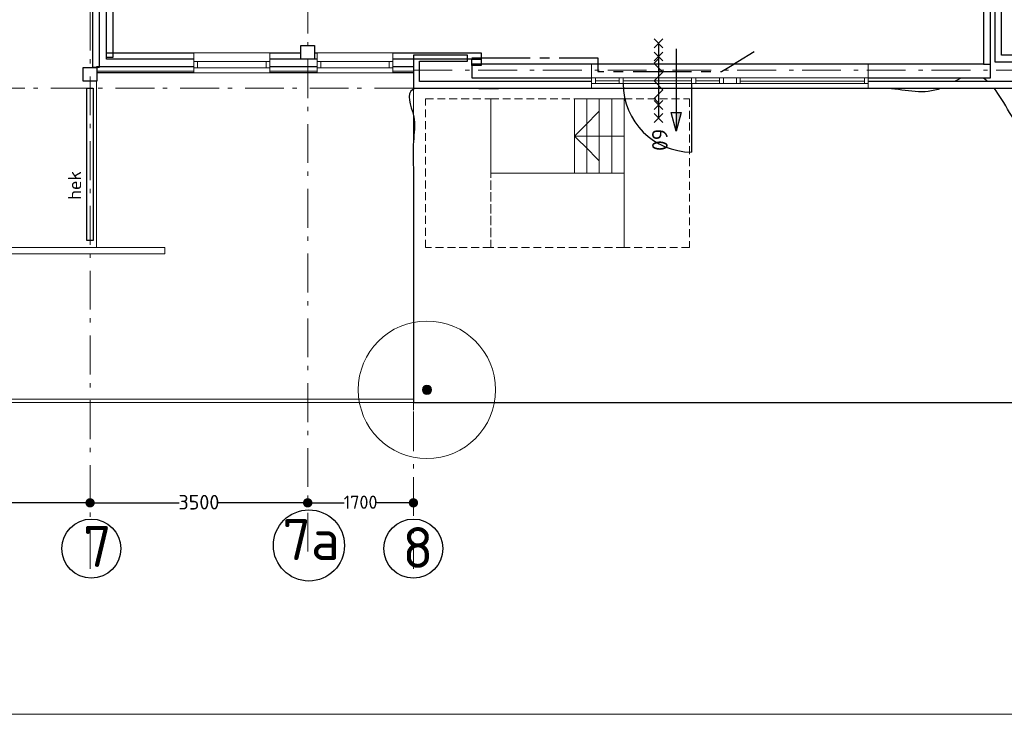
# Model space of a CAD drawing. Header units: millimetres. Extents: x -28579 to 211491, y -26192 to 102706.
# Tile 35 of 48: x 64621 to 80456, y -26192 to -15024. Entities that reach past the tile are written whole.
import ezdxf

# ---------------------------------------------------------------- set-up
doc = ezdxf.new("R2010")
doc.units = ezdxf.units.MM
doc.header["$LTSCALE"] = 100
doc.header["$PDMODE"] = 1
doc.header["$PDSIZE"] = -2
for name, pattern in [('B0202', [28.125, 18.75, -3.125, 3.125, -3.125]), ('HIDDEN', [9.525, 6.35, -3.175]), ('STYLE_04', [1.52771, 1.319427, -0.208282]), ('STYLE_06', [1.041641, 0.625, -0.208282, 0.069427, -0.138931]), ('STYLE_10', [5.9375, 3.75, -0.277786, 0.694427, -0.277786, 0.625, -0.3125])]:
    doc.linetypes.add(name, pattern=pattern)
for name, color, linetype in [('AL22FF1-_KALKZANDST', 2, 'Continuous'), ('AL28_BETON', 3, 'Continuous'), ('AL65_BEVEILIGING', 1, 'Continuous'), ('br.compartimentering', 4, 'B0202')]:
    doc.layers.add(name, color=color, linetype=linetype)
doc.layers.add('Dimension', color=7, linetype='Continuous', lineweight=5)
doc.layers.add('None', color=7, linetype='Continuous', lineweight=5)
doc.layers.add('hulplijn', color=30, linetype='Continuous', plot=False)
doc.styles.add('03_100', font='isocpeur.ttf')
doc.styles.add('Tekton Plus Regular', font='isocpeur.ttf')
doc.dimstyles.new('JW __', dxfattribs={"dimtxt": 211.792969, "dimasz": 150.068359, "dimexe": 316.999999, "dimexo": 158.999999, "dimgap": 0.5, "dimtad": 1, "dimdec": 0, "dimzin": 15, "dimtxsty": 'Tekton Plus Regular', "dimblk": 'DOT', "dimcen": 0, "dimse1": 1, "dimse2": 1, "dimazin": 0, "dimtfac": 0.8, "dimtdec": 0, "dimtix": 1, "dimtmove": 0, "dimatfit": 0, "dimldrblk": 'DOT', "dimfxl": 1, "dimfrac": 2, "dimtolj": 1, "dimtzin": 15, "dimarcsym": 0})

# ---------------------------------------------------------------- blocks, each defined once
blk = doc.blocks.new('Group-41')
at = {"layer": 'None', "color": 8, "linetype": 'HIDDEN', "lineweight": 5, "ltscale": 0.2}
for points in [[(16666, -33666), (17716, -33666), (17716, -36056), (16666, -36056)], [(17716, -33666), (19860, -33666), (19860, -34861), (17716, -34861)], [(19860, -33666), (20910, -33666), (20910, -36056), (19860, -36056)], [(17716, -34861), (19860, -34861), (19860, -36056), (17716, -36056)]]:
    blk.add_lwpolyline(points, close=True, dxfattribs=at)
at = {"color": 8, "linetype": 'Continuous', "lineweight": 5}
blk.add_wipeout([(19660, -33666), (19860, -33666), (19860, -34861), (19660, -34861)], dxfattribs=at).dxf.layer = 'None'
at = {"layer": 'None', "color": 8, "linetype": 'Continuous', "lineweight": 5}
blk.add_lwpolyline([(19660, -33666), (19860, -33666), (19860, -34861), (19660, -34861)], close=True, dxfattribs=at)
at = {"color": 8, "linetype": 'Continuous', "lineweight": 5}
blk.add_wipeout([(19460, -33666), (19660, -33666), (19660, -34861), (19460, -34861)], dxfattribs=at).dxf.layer = 'None'
at = {"layer": 'None', "color": 8, "linetype": 'Continuous', "lineweight": 5}
blk.add_lwpolyline([(19460, -33666), (19660, -33666), (19660, -34861), (19460, -34861)], close=True, dxfattribs=at)
at = {"color": 8, "linetype": 'Continuous', "lineweight": 5}
blk.add_wipeout([(19260, -33666), (19460, -33666), (19460, -34861), (19260, -34861)], dxfattribs=at).dxf.layer = 'None'
at = {"layer": 'None', "color": 8, "linetype": 'Continuous', "lineweight": 5}
blk.add_lwpolyline([(19260, -33666), (19460, -33666), (19460, -34861), (19260, -34861)], close=True, dxfattribs=at)
at = {"color": 8, "linetype": 'Continuous', "lineweight": 5}
blk.add_wipeout([(19060, -33666), (19260, -33666), (19260, -34861), (19060, -34861)], dxfattribs=at).dxf.layer = 'None'
at = {"layer": 'None', "color": 8, "linetype": 'Continuous', "lineweight": 5}
for p, q in [((19060, -34263), (19460, -33863)), ((19860, -34263), (19060, -34263)), ((19060, -34263), (19460, -34663))]:
    blk.add_line(p, q, dxfattribs=at)
blk.add_lwpolyline([(19060, -33666), (19260, -33666), (19260, -34861), (19060, -34861)], close=True, dxfattribs=at)
blk = doc.blocks.new('_DOT')
at = {"color": 0, "linetype": 'ByBlock', "lineweight": -2}
blk.add_line((-0.5, 0), (-1, 0), dxfattribs=at)
at = {"color": 0, "linetype": 'ByBlock', "lineweight": -2, "const_width": 0.5}
blk.add_lwpolyline([(-0.25, 0, 1), (0.25, 0, 1)], format="xyb", close=True, dxfattribs=at)
blk = doc.blocks.new('*D271')
at = {"layer": 'Defpoints', "color": 0, "linetype": 'Continuous', "lineweight": 0, "ltscale": 0.5, "transparency": 16777216}
for p in [(69253, -18087), (70953, -18087), (69253, -22792)]:
    blk.add_point(p, dxfattribs=at)
at = {"layer": 'Dimension', "color": 0, "linetype": 'Continuous', "lineweight": -2, "ltscale": 0.5, "transparency": 16777216}
for p, q in [((69403, -22792), (69839, -22792)), ((70803, -22792), (70367, -22792))]:
    blk.add_line(p, q, dxfattribs=at)
at = {"layer": 'Dimension', "color": 0, "linetype": 'Continuous', "lineweight": -2, "ltscale": 0.5, "transparency": 16777216, "xscale": 150.068359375, "yscale": 150.068359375, "zscale": 150.068359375, "rotation": 180}
blk.add_blockref('_DOT', (69253, -22792), dxfattribs=at)
at = {"layer": 'Dimension', "color": 0, "linetype": 'Continuous', "lineweight": -2, "ltscale": 0.5, "transparency": 16777216, "xscale": 150.068359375, "yscale": 150.068359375, "zscale": 150.068359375}
blk.add_blockref('_DOT', (70953, -22792), dxfattribs=at)
at = {"layer": 'Dimension', "color": 0, "linetype": 'Continuous', "lineweight": 9, "ltscale": 0.5, "transparency": 16777216, "insert": (70103, -22782), "char_height": 211.8, "attachment_point": 5, "style": 'Tekton Plus Regular'}
blk.add_mtext('\\A1;1700', dxfattribs=at)
blk = doc.blocks.new('Group-372')
at = {"layer": 'None', "linetype": 'Continuous', "lineweight": 0}
h = blk.add_hatch(color=7, dxfattribs=at)
edge = h.paths.add_edge_path()
edge.add_arc((16688, -38342), 74.3, 0, 360)
at = {"layer": 'None', "color": 8, "linetype": 'Continuous', "lineweight": 5}
for radius in [1105, 74.3]:
    blk.add_circle((16688, -38342), radius, dxfattribs=at)
blk = doc.blocks.new('Group-374')
at = {"color": 8, "linetype": 'Continuous', "lineweight": 5}
blk.add_wipeout([(14920, -33245), (14920, -32925), (16140, -32925), (16140, -33245)], dxfattribs=at).dxf.layer = 'None'
at = {"layer": 'None', "color": 8, "linetype": 'Continuous', "lineweight": 5}
for points in [[(14920, -33245), (14920, -32925), (16140, -32925), (16140, -33245)], [(14920, -33165), (14920, -33065), (16140, -33065), (16140, -33165)]]:
    blk.add_lwpolyline(points, close=True, dxfattribs=at)
at = {"color": 140, "linetype": 'Continuous', "lineweight": 15}
for points in [[(14920, -33065), (14980, -33065), (14980, -33165), (14920, -33165)], [(16080, -33065), (16140, -33065), (16140, -33165), (16080, -33165)]]:
    blk.add_wipeout(points, dxfattribs=at).dxf.layer = 'None'
at = {"layer": 'None', "color": 140, "linetype": 'Continuous', "lineweight": 15}
for points in [[(14920, -33065), (14980, -33065), (14980, -33165), (14920, -33165)], [(16080, -33065), (16140, -33065), (16140, -33165), (16080, -33165)]]:
    blk.add_lwpolyline(points, close=True, dxfattribs=at)
blk = doc.blocks.new('Group-385')
at = {"color": 8, "linetype": 'Continuous', "lineweight": 5}
blk.add_wipeout([(14160, -33245), (14160, -32925), (12940, -32925), (12940, -33245)], dxfattribs=at).dxf.layer = 'None'
at = {"layer": 'None', "color": 8, "linetype": 'Continuous', "lineweight": 5}
for points in [[(14160, -33245), (14160, -32925), (12940, -32925), (12940, -33245)], [(14160, -33165), (14160, -33065), (12940, -33065), (12940, -33165)]]:
    blk.add_lwpolyline(points, close=True, dxfattribs=at)
at = {"color": 140, "linetype": 'Continuous', "lineweight": 15}
for points in [[(13000, -33065), (12940, -33065), (12940, -33165), (13000, -33165)], [(14160, -33065), (14100, -33065), (14100, -33165), (14160, -33165)]]:
    blk.add_wipeout(points, dxfattribs=at).dxf.layer = 'None'
at = {"layer": 'None', "color": 140, "linetype": 'Continuous', "lineweight": 15}
for points in [[(13000, -33065), (12940, -33065), (12940, -33165), (13000, -33165)], [(14160, -33065), (14100, -33065), (14100, -33165), (14160, -33165)]]:
    blk.add_lwpolyline(points, close=True, dxfattribs=at)
blk = doc.blocks.new('*D334')
at = {"layer": 'Defpoints', "color": 0, "linetype": 'Continuous', "lineweight": 0, "ltscale": 0.5, "transparency": 16777216}
for p in [(65753, -18493), (69253, -18493), (65753, -22792)]:
    blk.add_point(p, dxfattribs=at)
at = {"layer": 'Dimension', "color": 0, "linetype": 'Continuous', "lineweight": -2, "ltscale": 0.5, "transparency": 16777216}
for p, q in [((65903, -22792), (67187, -22792)), ((69103, -22792), (67819, -22792))]:
    blk.add_line(p, q, dxfattribs=at)
at = {"layer": 'Dimension', "color": 0, "linetype": 'Continuous', "lineweight": -2, "ltscale": 0.5, "transparency": 16777216, "xscale": 150.068359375, "yscale": 150.068359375, "zscale": 150.068359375, "rotation": 180}
blk.add_blockref('_DOT', (65753, -22792), dxfattribs=at)
at = {"layer": 'Dimension', "color": 0, "linetype": 'Continuous', "lineweight": -2, "ltscale": 0.5, "transparency": 16777216, "xscale": 150.068359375, "yscale": 150.068359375, "zscale": 150.068359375}
blk.add_blockref('_DOT', (69253, -22792), dxfattribs=at)
at = {"layer": 'Dimension', "color": 0, "linetype": 'Continuous', "lineweight": 15, "ltscale": 0.5, "transparency": 16777216, "insert": (67503, -22782), "char_height": 235.1, "attachment_point": 5, "style": 'Tekton Plus Regular'}
blk.add_mtext('\\A1;3500', dxfattribs=at)
blk = doc.blocks.new('*D339')
at = {"layer": 'Defpoints', "color": 0, "linetype": 'Continuous', "lineweight": 0, "ltscale": 0.5, "transparency": 16777216}
for p in [(58753, -18493), (65753, -18493), (58753, -22792)]:
    blk.add_point(p, dxfattribs=at)
at = {"layer": 'Dimension', "color": 0, "linetype": 'Continuous', "lineweight": -2, "ltscale": 0.5, "transparency": 16777216}
blk.add_line((65603, -22792), (58903, -22792), dxfattribs=at)
at = {"layer": 'Dimension', "color": 0, "linetype": 'Continuous', "lineweight": -2, "ltscale": 0.5, "transparency": 16777216, "xscale": 150.068359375, "yscale": 150.068359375, "zscale": 150.068359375, "rotation": 180}
blk.add_blockref('_DOT', (58753, -22792), dxfattribs=at)
at = {"layer": 'Dimension', "color": 0, "linetype": 'Continuous', "lineweight": -2, "ltscale": 0.5, "transparency": 16777216, "xscale": 150.068359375, "yscale": 150.068359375, "zscale": 150.068359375}
blk.add_blockref('_DOT', (65753, -22792), dxfattribs=at)
at = {"layer": 'Dimension', "color": 0, "linetype": 'Continuous', "lineweight": 15, "ltscale": 0.5, "transparency": 16777216, "insert": (62253, -22664), "char_height": 235.1, "attachment_point": 5, "style": 'Tekton Plus Regular'}
blk.add_mtext('\\A1;7000', dxfattribs=at)
blk = doc.blocks.new('60min br.w.')
at = {"layer": 'AL65_BEVEILIGING'}
for p, q in [((-671, 71), (-529, -71)), ((-671, -71), (-529, 71)), ((-600, 0), (600, 0)), ((-461, 71), (-319, -71)), ((-461, -71), (-319, 71)), ((319, -71), (461, 71)), ((319, 71), (461, -71)), ((529, -71), (671, 71)), ((529, 71), (671, -71))]:
    blk.add_line(p, q, dxfattribs=at)
blk.add_lwpolyline([(-351, 0), (-280, -71), (-139, 71), (3, -71), (144, 71), (286, -71), (356, 0)], dxfattribs=at)
at = {"layer": 'AL65_BEVEILIGING', "style": '03_100'}
blk.add_text('60', height=250, dxfattribs=at).set_placement((777, -104))

msp = doc.modelspace()

# ---------------------------------------------------------------- linework, layer by layer
at = {"layer": 'AL22FF1-_KALKZANDST'}
for points in [[(65798, -8522), (65898, -8522), (65898, -15793), (65798, -15793)], [(66018, -8697), (66118, -8697), (66118, -15633), (66018, -15633)]]:
    msp.add_lwpolyline(points, close=True, dxfattribs=at)
at = {"layer": 'hulplijn'}
msp.add_open_spline([(70953, -21177), (70953, -18652), (70953, -16127), (76046.5, -16127), (81140, -16127), (81140, 618), (81140, 17363), (80038.5, 17421), (78937, 17479), (78937, 20249), (78937, 23019), (76515, 23070), (74093, 23121), (74093, 23821), (74093, 24521), (74691, 24521), (75289, 24521), (75289, 25021), (75289, 25521), (80201, 25521), (85113, 25521), (85824, 4712), (86535, -16097), (86510, -16097), (86485, -16097), (86485, -16112), (86485, -16127), (86510, -16127), (86535, -16127), (86533, -16470), (86485, -16802), (86485, -18989.5), (86485, -21177), (83823.5, -21177), (81162, -21177), (76057.5, -21177), (70953, -21177)], degree=2, knots=[0, 0, 0, 1, 1, 2, 2, 3, 3, 4, 4, 5, 5, 6, 6, 7, 7, 8, 8, 9, 9, 10, 10, 11, 11, 12, 12, 13, 13, 14, 14, 15, 15, 16, 16, 17, 17, 18, 18, 18], dxfattribs=at)
at = {"layer": 'None', "color": 8, "linetype": 'STYLE_10', "lineweight": 5}
msp.add_line((-18009, -21177), (70953, -21177), dxfattribs=at)
at = {"layer": 'None', "color": 8, "linetype": 'Continuous', "lineweight": 5}
msp.add_line((85616, -26192), (22021, -26192), dxfattribs=at)
at = {"layer": 'None', "color": 92, "linetype": 'Continuous', "lineweight": 25}
for centre, radius in [((69273, -23477), 571.87761), ((65773, -23527), 474.49868), ((70953, -23527), 474.49868)]:
    msp.add_circle(centre, radius, dxfattribs=at)

# ---------------------------------------------------------------- texts
at = {"layer": 'None', "color": 43, "insert": (65397.14703, -17920), "char_height": 211.792969, "attachment_point": 1, "rotation": 90, "line_spacing_factor": 0.976858, "style": 'Tekton Plus Regular'}
msp.add_mtext('hek', dxfattribs=at)
at = {"layer": 'None', "color": 5, "attachment_point": 1, "line_spacing_factor": 0.976858, "style": 'Tekton Plus Regular'}
for s, insert, char_height in [('7a', (68845, -23053.01656), 658.023438), ('7', (65640, -23164.01656), 658.02344), ('8', (70778, -23183.19664), 654.69336)]:
    msp.add_mtext(s, dxfattribs=dict(at, insert=insert, char_height=char_height))

# ---------------------------------------------------------------- next in the draw order: block references
at = {"layer": 'None', "color": 7}
msp.add_blockref('Group-41', (54483, 17368), dxfattribs=at)

# ---------------------------------------------------------------- next in the draw order: wipeouts: each hides what was drawn before it
at = {"color": 8, "linetype": 'Continuous', "lineweight": 5}
msp.add_wipeout([(79693, -15737), (72384, -15737), (72003, -15737), (71893, -15737), (71893, -15957), (72003, -15957), (80123, -15957), (80233, -15957), (80233, -15737), (80123, -15737)], dxfattribs=at).dxf.layer = 'None'

# ---------------------------------------------------------------- next in the draw order: hatches: boundary and pattern name
at = {"layer": 'AL65_BEVEILIGING'}
msp.add_hatch(color=256, dxfattribs=at).paths.add_polyline_path([(75177.24931, -16516.43057), (75257.61262, -16516.43057), (75177.24931, -16816.35054)])

# ---------------------------------------------------------------- next in the draw order: linework, layer by layer
at = {"layer": 'AL22FF1-_KALKZANDST'}
msp.add_lwpolyline([(79693, -15737), (72384, -15737), (72003, -15737), (71893, -15737), (71893, -15957), (72003, -15957), (80123, -15957), (80233, -15957), (80233, -15737), (80123, -15737)], close=True, dxfattribs=at)
at = {"layer": 'AL65_BEVEILIGING'}
msp.add_lwpolyline([(75177.24931, -16816.35054), (75096.886, -16516.43057), (75257.61262, -16516.43057), (75177.24931, -16816.35054)], dxfattribs=at)

# ---------------------------------------------------------------- next in the draw order: wipeouts: each hides what was drawn before it
at = {"color": 8, "linetype": 'Continuous', "lineweight": 5}
msp.add_wipeout([(80123, -6247), (80123, -15737), (80233, -15737), (80233, -6247)], dxfattribs=at).dxf.layer = 'None'

# ---------------------------------------------------------------- next in the draw order: linework, layer by layer
at = {"layer": 'AL22FF1-_KALKZANDST'}
msp.add_lwpolyline([(80123, -6247), (80123, -15737), (80233, -15737), (80233, -6247)], close=True, dxfattribs=at)

# ---------------------------------------------------------------- next in the draw order: wipeouts: each hides what was drawn before it
at = {"color": 8, "linetype": 'Continuous', "lineweight": 5}
msp.add_wipeout([(81063, -15702), (81063, -16017), (71053, -16017), (71053, -15692), (71172, -15692), (71512, -15692), (71713, -15692), (71716, -15692), (71823, -15692), (71823, -15592), (71713, -15592), (71454, -15592), (71172, -15592), (71053, -15592), (70978, -15592), (70953, -15592), (70953, -16017), (70953, -16127), (71053, -16127), (81063, -16127), (81173, -16127), (81173, -16017), (81173, -15702), (81173, -15592), (81063, -15592), (80973, -15592), (80413, -15592), (80413, -6247), (80303, -6247), (80303, -15592), (80303, -15702), (80413, -15702), (80973, -15702)], dxfattribs=at).dxf.layer = 'None'

# ---------------------------------------------------------------- next in the draw order: linework, layer by layer
at = {"layer": 'AL22FF1-_KALKZANDST'}
for points in [[(80973, -15592), (80413, -15592), (80413, -6247), (80303, -6247), (80303, -15592), (80303, -15702), (80413, -15702), (80973, -15702)], [(81063, -16017), (71053, -16017), (71053, -15692), (71172, -15692), (71512, -15692), (71713, -15692), (71716, -15692), (71823, -15692), (71823, -15592), (71713, -15592), (71454, -15592), (71172, -15592), (71053, -15592), (70978, -15592), (70953, -15592), (70953, -16017), (70953, -16127), (71053, -16127), (81063, -16127)]]:
    msp.add_lwpolyline(points, dxfattribs=at)
for points in [[(66019, -15557), (72043, -15557), (72043, -15657), (66019, -15657)], [(71893, -15657), (72043, -15657), (72043, -15761), (71893, -15761)], [(65863, -15777), (70953, -15777), (70953, -15877), (65863, -15877)]]:
    msp.add_lwpolyline(points, close=True, dxfattribs=at)
at = {"layer": 'br.compartimentering', "color": 4, "linetype": 'B0202', "ltscale": 0.5, "flags": 128}
msp.add_lwpolyline([(71893, -15637), (73918, -15637), (73918, -15857), (75909.47771, -15857), (76431.0585, -15533.11791)], dxfattribs=at)
at = {"layer": 'None', "color": 8, "linetype": 'STYLE_06', "lineweight": 5, "ltscale": 10}
msp.add_line((70953, -15837), (86353, -15837), dxfattribs=at)
at = {"layer": 'None', "color": 8, "linetype": 'Continuous', "lineweight": 5}
msp.add_lwpolyline([(70953, -15853), (70953, -18788), (70953, -21127), (61770, -21127), (61770, -18788), (65858, -18788), (65858, -15853)], close=True, dxfattribs=at)

# ---------------------------------------------------------------- next in the draw order: wipeouts: each hides what was drawn before it
at = {"color": 1, "linetype": 'Continuous', "lineweight": 35}
for points in [[(69143, -15437), (69363, -15437), (69363, -15657), (69143, -15657)], [(65643, -15792), (65863, -15792), (65863, -16012), (65643, -16012)]]:
    msp.add_wipeout(points, dxfattribs=at).dxf.layer = 'None'
at = {"color": 92, "linetype": 'Continuous', "lineweight": 25}
msp.add_wipeout([(67771, -16389.68), (68267.77998, -16389.68), (68267.77998, -15935), (67771, -15935)], dxfattribs=at).dxf.layer = 'None'
at = {"color": 140, "linetype": 'Continuous', "lineweight": 15}
for points in [[(73818, -15957), (78268, -15957), (78268, -16052), (73818, -16052)], [(65703, -16127), (65803, -16127), (65803, -18572), (65703, -18572)], [(29553, -18688), (66953, -18688), (66953, -18788), (29553, -18788)]]:
    msp.add_wipeout(points, dxfattribs=at).dxf.layer = 'None'
at = {"color": 8, "linetype": 'Continuous', "lineweight": 5}
msp.add_wipeout([(1468, -21127), (70953, -21127), (70953, -21177), (1468, -21177)], dxfattribs=at).dxf.layer = 'None'

# ---------------------------------------------------------------- next in the draw order: linework, layer by layer
at = {"layer": 'AL22FF1-_KALKZANDST'}
msp.add_lwpolyline([(65703, -16127), (65803, -16127), (65803, -18572), (65703, -18572)], close=True, dxfattribs=at)
at = {"layer": 'AL28_BETON'}
for points in [[(69143, -15437), (69363, -15437), (69363, -15657), (69143, -15657)], [(65643, -15792), (65863, -15792), (65863, -16012), (65643, -16012)]]:
    msp.add_lwpolyline(points, close=True, dxfattribs=at)
at = {"layer": 'AL65_BEVEILIGING'}
msp.add_line((75177.24931, -15492.60412), (75177.24931, -16816.35054), dxfattribs=at)
at = {"layer": 'None', "color": 8, "linetype": 'STYLE_06', "lineweight": 5, "ltscale": 10}
for p, q in [((65753, -23852), (65753, 3373)), ((69253, -23577), (69253, 3373)), ((70953, -16127), (70953, -23852))]:
    msp.add_line(p, q, dxfattribs=at)
at = {"layer": 'None', "color": 8, "linetype": 'STYLE_04', "lineweight": 5}
msp.add_line((70953, -16127), (70953, -21427), dxfattribs=at)
at = {"layer": 'None', "color": 140, "linetype": 'Continuous', "lineweight": 15}
for points in [[(73818, -15957), (78268, -15957), (78268, -16052), (73818, -16052)], [(29553, -18688), (66953, -18688), (66953, -18788), (29553, -18788)]]:
    msp.add_lwpolyline(points, close=True, dxfattribs=at)
at = {"layer": 'None', "color": 8, "linetype": 'Continuous', "lineweight": 5}
msp.add_lwpolyline([(1468, -21127), (70953, -21127), (70953, -21177), (1468, -21177)], close=True, dxfattribs=at)

# ---------------------------------------------------------------- next in the draw order: block references
at = {"layer": 'AL65_BEVEILIGING', "rotation": 270}
msp.add_blockref('60min br.w.', (74895.5, -16005), dxfattribs=at)
at = {"layer": 'None', "color": 7}
for name in ['Group-385', 'Group-372']:
    msp.add_blockref(name, (54483, 17368), dxfattribs=at)

# ---------------------------------------------------------------- next in the draw order: dimensions: what is measured, and where the dimension line sits
at = {"layer": 'Dimension', "color": 43, "linetype": 'Continuous', "lineweight": 9}
dim = msp.add_linear_dim(base=(69253, -22792), p1=(70953, -18087), p2=(69253, -18087), dimstyle='JW __', override={"dimgap": 10, "dimpost": '<>', "dimtxsty": 'Tekton Plus Regular', "dimtmove": 2}, dxfattribs=at)
dim.commit()
dim.dimension.update_dxf_attribs({"geometry": '*D271', "text_midpoint": (70103, -22782), "dimtype": 160})
at = {"layer": 'Dimension', "color": 140, "linetype": 'Continuous', "lineweight": 15}
dim = msp.add_linear_dim(base=(58753, -22792), p1=(65753, -18493), p2=(58753, -18493), dimstyle='JW __', override={"dimtxt": 235.103516, "dimgap": 10, "dimpost": '<>', "dimtxsty": 'Tekton Plus Regular', "dimtmove": 2}, dxfattribs=at)
dim.commit()
dim.dimension.update_dxf_attribs({"geometry": '*D339', "text_midpoint": (62253, -22664.44824)})
dim = msp.add_linear_dim(base=(65753, -22792), p1=(69253, -18493), p2=(65753, -18493), dimstyle='JW __', override={"dimtxt": 235.103516, "dimgap": 10, "dimpost": '<>', "dimtxsty": 'Tekton Plus Regular', "dimtmove": 2}, dxfattribs=at)
dim.commit()
dim.dimension.update_dxf_attribs({"geometry": '*D334', "text_midpoint": (67503, -22782), "dimtype": 160})

# ---------------------------------------------------------------- next in the draw order: block references
at = {"layer": 'None', "color": 7}
msp.add_blockref('Group-374', (54483, 17368), dxfattribs=at)

# ---------------------------------------------------------------- next in the draw order: wipeouts: each hides what was drawn before it
at = {"color": 140, "linetype": 'Continuous', "lineweight": 15}
for points in [[(73818, -15957), (73879, -15957), (73879, -16052), (73818, -16052)], [(75878, -15957), (75938, -15957), (75938, -16052), (75878, -16052)], [(78208, -15957), (78268, -15957), (78268, -16052), (78208, -16052)]]:
    msp.add_wipeout(points, dxfattribs=at).dxf.layer = 'None'

# ---------------------------------------------------------------- next in the draw order: linework, layer by layer
at = {"layer": 'None', "color": 140, "linetype": 'Continuous', "lineweight": 15}
for p, q in [((73818, -16127), (73818, -15737)), ((78268, -16127), (78268, -15737)), ((73879, -16005), (75878, -16005)), ((76208, -16010), (78208, -16010))]:
    msp.add_line(p, q, dxfattribs=at)
for points in [[(73818, -15957), (73879, -15957), (73879, -16052), (73818, -16052)], [(75878, -15957), (75938, -15957), (75938, -16052), (75878, -16052)], [(78208, -15957), (78268, -15957), (78268, -16052), (78208, -16052)]]:
    msp.add_lwpolyline(points, close=True, dxfattribs=at)

# ---------------------------------------------------------------- next in the draw order: wipeouts: each hides what was drawn before it
at = {"color": 92, "linetype": 'Continuous', "lineweight": 25}
msp.add_wipeout([(69547, -16389.68), (70043.77998, -16389.68), (70043.77998, -15935), (69547, -15935)], dxfattribs=at).dxf.layer = 'None'

# ---------------------------------------------------------------- next in the draw order: linework, layer by layer
at = {"layer": 'None', "color": 8, "linetype": 'STYLE_06', "lineweight": 5, "ltscale": 10}
msp.add_line((70953, -16127), (5468, -16127), dxfattribs=at)

# ---------------------------------------------------------------- next in the draw order: wipeouts: each hides what was drawn before it
at = {"color": 140, "linetype": 'Continuous', "lineweight": 15}
for points in [[(74261, -15957), (74328, -15957), (74328, -16052), (74261, -16052)], [(75428, -15957), (75495, -15957), (75495, -16052), (75428, -16052)], [(76148, -15957), (76208, -15957), (76208, -16052), (76148, -16052)]]:
    msp.add_wipeout(points, dxfattribs=at).dxf.layer = 'None'

# ---------------------------------------------------------------- next in the draw order: linework, layer by layer
at = {"layer": 'AL65_BEVEILIGING'}
msp.add_line((75428, -16052), (75428, -17152), dxfattribs=at)
msp.add_arc((75428, -16052), 1100, 180, 270, dxfattribs=at)
at = {"layer": 'None', "color": 140, "linetype": 'Continuous', "lineweight": 15}
for points in [[(74261, -15957), (74328, -15957), (74328, -16052), (74261, -16052)], [(75428, -15957), (75495, -15957), (75495, -16052), (75428, -16052)], [(76148, -15957), (76208, -15957), (76208, -16052), (76148, -16052)]]:
    msp.add_lwpolyline(points, close=True, dxfattribs=at)

doc.saveas('drawing.dxf')
